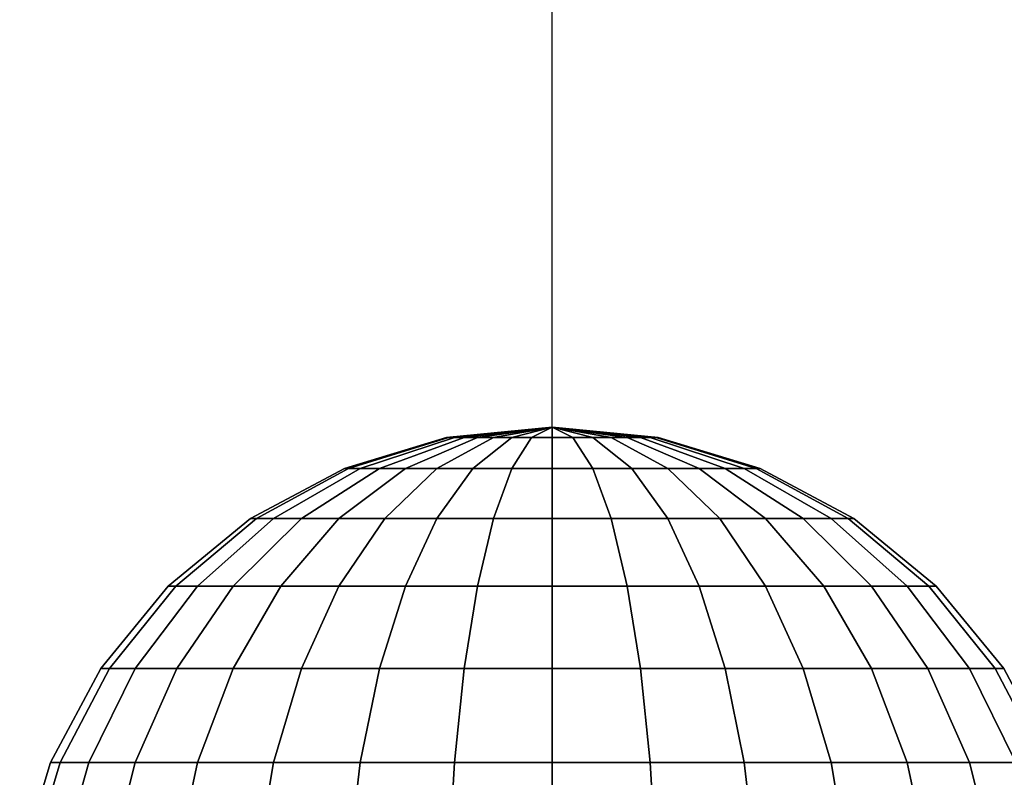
# Model space of a CAD drawing. Header units: inches. Extents: x -377 to 3073, y -401 to 2575.
# Tile 2 of 11: x -25 to 21, y 9 to 44. Entities that reach past the tile are written whole.
import ezdxf

# ---------------------------------------------------------------- set-up
doc = ezdxf.new("R2010")
doc.units = ezdxf.units.IN
doc.layers.add('1', color=7, linetype='Continuous')

# ---------------------------------------------------------------- blocks, each defined once
blk = doc.blocks.new('UG_SURFACE_001')
at = {"layer": '1', "color": 2}
for points in [[(-4.783543, 24.519632, -0.951506), (-4.877258, 24.519632), (0, 25)], [(-4.877258, 24.519632), (-4.783543, 24.519632, 0.951506), (0, 25)], [(-4.505999, 24.519632, -1.866446), (-4.783543, 24.519632, -0.951506), (0, 25)], [(-4.783543, 24.519632, 0.951506), (-4.505999, 24.519632, 1.866446), (0, 25)], [(-4.055292, 24.519632, -2.709659), (-4.505999, 24.519632, -1.866446), (0, 25)], [(-4.505999, 24.519632, 1.866446), (-4.055292, 24.519632, 2.709659), (0, 25)], [(-3.448742, 24.519632, -3.448742), (-4.055292, 24.519632, -2.709659), (0, 25)], [(-4.055292, 24.519632, 2.709659), (-3.448742, 24.519632, 3.448742), (0, 25)], [(-2.709659, 24.519632, -4.055292), (-3.448742, 24.519632, -3.448742), (0, 25)], [(-3.448742, 24.519632, 3.448742), (-2.709659, 24.519632, 4.055292), (0, 25)], [(-1.866446, 24.519632, -4.505999), (-2.709659, 24.519632, -4.055292), (0, 25)], [(-2.709659, 24.519632, 4.055292), (-1.866446, 24.519632, 4.505999), (0, 25)], [(-0.951506, 24.519632, -4.783543), (-1.866446, 24.519632, -4.505999), (0, 25)], [(-1.866446, 24.519632, 4.505999), (-0.951506, 24.519632, 4.783543), (0, 25)], [(0, 24.519632, -4.877258), (-0.951506, 24.519632, -4.783543), (0, 25)], [(-0.951506, 24.519632, 4.783543), (0, 24.519632, 4.877258), (0, 25)], [(4.877258, 24.519632), (4.783543, 24.519632, -0.951506), (0, 25)], [(4.783543, 24.519632, -0.951506), (4.505999, 24.519632, -1.866446), (0, 25)], [(4.505999, 24.519632, -1.866446), (4.055292, 24.519632, -2.709659), (0, 25)], [(4.055292, 24.519632, -2.709659), (3.448742, 24.519632, -3.448742), (0, 25)], [(3.448742, 24.519632, -3.448742), (2.709659, 24.519632, -4.055292), (0, 25)], [(2.709659, 24.519632, -4.055292), (1.866446, 24.519632, -4.505999), (0, 25)], [(1.866446, 24.519632, -4.505999), (0.951506, 24.519632, -4.783543), (0, 25)], [(0.951506, 24.519632, -4.783543), (0, 24.519632, -4.877258), (0, 25)], [(0, 24.519632, 4.877258), (0.951506, 24.519632, 4.783543), (0, 25)], [(0.951506, 24.519632, 4.783543), (1.866446, 24.519632, 4.505999), (0, 25)], [(1.866446, 24.519632, 4.505999), (2.709659, 24.519632, 4.055292), (0, 25)], [(2.709659, 24.519632, 4.055292), (3.448742, 24.519632, 3.448742), (0, 25)], [(3.448742, 24.519632, 3.448742), (4.055292, 24.519632, 2.709659), (0, 25)], [(4.055292, 24.519632, 2.709659), (4.505999, 24.519632, 1.866446), (0, 25)], [(4.505999, 24.519632, 1.866446), (4.783543, 24.519632, 0.951506), (0, 25)], [(4.783543, 24.519632, 0.951506), (4.877258, 24.519632), (0, 25)], [(-9.383257, 23.096988, -1.866446), (-9.567086, 23.096988), (-4.877258, 24.519632), (-4.783543, 24.519632, -0.951506)], [(-9.567086, 23.096988), (-9.383257, 23.096988, 1.866446), (-4.783543, 24.519632, 0.951506), (-4.877258, 24.519632)], [(-8.838835, 23.096988, -3.661165), (-9.383257, 23.096988, -1.866446), (-4.783543, 24.519632, -0.951506), (-4.505999, 24.519632, -1.866446)], [(-9.383257, 23.096988, 1.866446), (-8.838835, 23.096988, 3.661165), (-4.505999, 24.519632, 1.866446), (-4.783543, 24.519632, 0.951506)], [(-7.954741, 23.096988, -5.315188), (-8.838835, 23.096988, -3.661165), (-4.505999, 24.519632, -1.866446), (-4.055292, 24.519632, -2.709659)], [(-8.838835, 23.096988, 3.661165), (-7.954741, 23.096988, 5.315188), (-4.055292, 24.519632, 2.709659), (-4.505999, 24.519632, 1.866446)], [(-6.764951, 23.096988, -6.764951), (-7.954741, 23.096988, -5.315188), (-4.055292, 24.519632, -2.709659), (-3.448742, 24.519632, -3.448742)], [(-7.954741, 23.096988, 5.315188), (-6.764951, 23.096988, 6.764951), (-3.448742, 24.519632, 3.448742), (-4.055292, 24.519632, 2.709659)], [(-5.315188, 23.096988, -7.954741), (-6.764951, 23.096988, -6.764951), (-3.448742, 24.519632, -3.448742), (-2.709659, 24.519632, -4.055292)], [(-6.764951, 23.096988, 6.764951), (-5.315188, 23.096988, 7.954741), (-2.709659, 24.519632, 4.055292), (-3.448742, 24.519632, 3.448742)], [(-3.661165, 23.096988, -8.838835), (-5.315188, 23.096988, -7.954741), (-2.709659, 24.519632, -4.055292), (-1.866446, 24.519632, -4.505999)], [(-5.315188, 23.096988, 7.954741), (-3.661165, 23.096988, 8.838835), (-1.866446, 24.519632, 4.505999), (-2.709659, 24.519632, 4.055292)], [(-1.866446, 23.096988, -9.383257), (-3.661165, 23.096988, -8.838835), (-1.866446, 24.519632, -4.505999), (-0.951506, 24.519632, -4.783543)], [(-3.661165, 23.096988, 8.838835), (-1.866446, 23.096988, 9.383257), (-0.951506, 24.519632, 4.783543), (-1.866446, 24.519632, 4.505999)], [(0, 23.096988, -9.567086), (-1.866446, 23.096988, -9.383257), (-0.951506, 24.519632, -4.783543), (0, 24.519632, -4.877258)], [(-1.866446, 23.096988, 9.383257), (0, 23.096988, 9.567086), (0, 24.519632, 4.877258), (-0.951506, 24.519632, 4.783543)], [(1.866446, 23.096988, -9.383257), (0, 23.096988, -9.567086), (0, 24.519632, -4.877258), (0.951506, 24.519632, -4.783543)], [(0, 23.096988, 9.567086), (1.866446, 23.096988, 9.383257), (0.951506, 24.519632, 4.783543), (0, 24.519632, 4.877258)], [(3.661165, 23.096988, -8.838835), (1.866446, 23.096988, -9.383257), (0.951506, 24.519632, -4.783543), (1.866446, 24.519632, -4.505999)], [(1.866446, 23.096988, 9.383257), (3.661165, 23.096988, 8.838835), (1.866446, 24.519632, 4.505999), (0.951506, 24.519632, 4.783543)], [(5.315188, 23.096988, -7.954741), (3.661165, 23.096988, -8.838835), (1.866446, 24.519632, -4.505999), (2.709659, 24.519632, -4.055292)], [(3.661165, 23.096988, 8.838835), (5.315188, 23.096988, 7.954741), (2.709659, 24.519632, 4.055292), (1.866446, 24.519632, 4.505999)], [(6.764951, 23.096988, -6.764951), (5.315188, 23.096988, -7.954741), (2.709659, 24.519632, -4.055292), (3.448742, 24.519632, -3.448742)], [(5.315188, 23.096988, 7.954741), (6.764951, 23.096988, 6.764951), (3.448742, 24.519632, 3.448742), (2.709659, 24.519632, 4.055292)], [(7.954741, 23.096988, -5.315188), (6.764951, 23.096988, -6.764951), (3.448742, 24.519632, -3.448742), (4.055292, 24.519632, -2.709659)], [(6.764951, 23.096988, 6.764951), (7.954741, 23.096988, 5.315188), (4.055292, 24.519632, 2.709659), (3.448742, 24.519632, 3.448742)], [(8.838835, 23.096988, -3.661165), (7.954741, 23.096988, -5.315188), (4.055292, 24.519632, -2.709659), (4.505999, 24.519632, -1.866446)], [(7.954741, 23.096988, 5.315188), (8.838835, 23.096988, 3.661165), (4.505999, 24.519632, 1.866446), (4.055292, 24.519632, 2.709659)], [(9.383257, 23.096988, -1.866446), (8.838835, 23.096988, -3.661165), (4.505999, 24.519632, -1.866446), (4.783543, 24.519632, -0.951506)], [(8.838835, 23.096988, 3.661165), (9.383257, 23.096988, 1.866446), (4.783543, 24.519632, 0.951506), (4.505999, 24.519632, 1.866446)], [(9.567086, 23.096988), (9.383257, 23.096988, -1.866446), (4.783543, 24.519632, -0.951506), (4.877258, 24.519632)], [(9.383257, 23.096988, 1.866446), (9.567086, 23.096988), (4.877258, 24.519632), (4.783543, 24.519632, 0.951506)], [(-13.622378, 20.78674, -2.709659), (-13.889256, 20.78674), (-9.567086, 23.096988), (-9.383257, 23.096988, -1.866446)], [(-13.889256, 20.78674), (-13.622378, 20.78674, 2.709659), (-9.383257, 23.096988, 1.866446), (-9.567086, 23.096988)], [(-12.831999, 20.78674, -5.315188), (-13.622378, 20.78674, -2.709659), (-9.383257, 23.096988, -1.866446), (-8.838835, 23.096988, -3.661165)], [(-13.622378, 20.78674, 2.709659), (-12.831999, 20.78674, 5.315188), (-8.838835, 23.096988, 3.661165), (-9.383257, 23.096988, 1.866446)], [(-11.548494, 20.78674, -7.716457), (-12.831999, 20.78674, -5.315188), (-8.838835, 23.096988, -3.661165), (-7.954741, 23.096988, -5.315188)], [(-12.831999, 20.78674, 5.315188), (-11.548494, 20.78674, 7.716457), (-7.954741, 23.096988, 5.315188), (-8.838835, 23.096988, 3.661165)], [(-9.821187, 20.78674, -9.821187), (-11.548494, 20.78674, -7.716457), (-7.954741, 23.096988, -5.315188), (-6.764951, 23.096988, -6.764951)], [(-11.548494, 20.78674, 7.716457), (-9.821187, 20.78674, 9.821187), (-6.764951, 23.096988, 6.764951), (-7.954741, 23.096988, 5.315188)], [(-7.716457, 20.78674, -11.548494), (-9.821187, 20.78674, -9.821187), (-6.764951, 23.096988, -6.764951), (-5.315188, 23.096988, -7.954741)], [(-9.821187, 20.78674, 9.821187), (-7.716457, 20.78674, 11.548494), (-5.315188, 23.096988, 7.954741), (-6.764951, 23.096988, 6.764951)], [(-5.315188, 20.78674, -12.831999), (-7.716457, 20.78674, -11.548494), (-5.315188, 23.096988, -7.954741), (-3.661165, 23.096988, -8.838835)], [(-7.716457, 20.78674, 11.548494), (-5.315188, 20.78674, 12.831999), (-3.661165, 23.096988, 8.838835), (-5.315188, 23.096988, 7.954741)], [(-2.709659, 20.78674, -13.622378), (-5.315188, 20.78674, -12.831999), (-3.661165, 23.096988, -8.838835), (-1.866446, 23.096988, -9.383257)], [(-5.315188, 20.78674, 12.831999), (-2.709659, 20.78674, 13.622378), (-1.866446, 23.096988, 9.383257), (-3.661165, 23.096988, 8.838835)], [(0, 20.78674, -13.889256), (-2.709659, 20.78674, -13.622378), (-1.866446, 23.096988, -9.383257), (0, 23.096988, -9.567086)], [(-2.709659, 20.78674, 13.622378), (0, 20.78674, 13.889256), (0, 23.096988, 9.567086), (-1.866446, 23.096988, 9.383257)], [(2.709659, 20.78674, -13.622378), (0, 20.78674, -13.889256), (0, 23.096988, -9.567086), (1.866446, 23.096988, -9.383257)], [(0, 20.78674, 13.889256), (2.709659, 20.78674, 13.622378), (1.866446, 23.096988, 9.383257), (0, 23.096988, 9.567086)], [(5.315188, 20.78674, -12.831999), (2.709659, 20.78674, -13.622378), (1.866446, 23.096988, -9.383257), (3.661165, 23.096988, -8.838835)], [(2.709659, 20.78674, 13.622378), (5.315188, 20.78674, 12.831999), (3.661165, 23.096988, 8.838835), (1.866446, 23.096988, 9.383257)], [(7.716457, 20.78674, -11.548494), (5.315188, 20.78674, -12.831999), (3.661165, 23.096988, -8.838835), (5.315188, 23.096988, -7.954741)], [(5.315188, 20.78674, 12.831999), (7.716457, 20.78674, 11.548494), (5.315188, 23.096988, 7.954741), (3.661165, 23.096988, 8.838835)], [(9.821187, 20.78674, -9.821187), (7.716457, 20.78674, -11.548494), (5.315188, 23.096988, -7.954741), (6.764951, 23.096988, -6.764951)], [(7.716457, 20.78674, 11.548494), (9.821187, 20.78674, 9.821187), (6.764951, 23.096988, 6.764951), (5.315188, 23.096988, 7.954741)], [(11.548494, 20.78674, -7.716457), (9.821187, 20.78674, -9.821187), (6.764951, 23.096988, -6.764951), (7.954741, 23.096988, -5.315188)], [(9.821187, 20.78674, 9.821187), (11.548494, 20.78674, 7.716457), (7.954741, 23.096988, 5.315188), (6.764951, 23.096988, 6.764951)], [(12.831999, 20.78674, -5.315188), (11.548494, 20.78674, -7.716457), (7.954741, 23.096988, -5.315188), (8.838835, 23.096988, -3.661165)], [(11.548494, 20.78674, 7.716457), (12.831999, 20.78674, 5.315188), (8.838835, 23.096988, 3.661165), (7.954741, 23.096988, 5.315188)], [(13.622378, 20.78674, -2.709659), (12.831999, 20.78674, -5.315188), (8.838835, 23.096988, -3.661165), (9.383257, 23.096988, -1.866446)], [(12.831999, 20.78674, 5.315188), (13.622378, 20.78674, 2.709659), (9.383257, 23.096988, 1.866446), (8.838835, 23.096988, 3.661165)], [(13.889256, 20.78674), (13.622378, 20.78674, -2.709659), (9.383257, 23.096988, -1.866446), (9.567086, 23.096988)], [(13.622378, 20.78674, 2.709659), (13.889256, 20.78674), (9.567086, 23.096988), (9.383257, 23.096988, 1.866446)], [(-17.337998, 17.67767, -3.448742), (-17.67767, 17.67767), (-13.889256, 20.78674), (-13.622378, 20.78674, -2.709659)], [(-17.67767, 17.67767), (-17.337998, 17.67767, 3.448742), (-13.622378, 20.78674, 2.709659), (-13.889256, 20.78674)], [(-16.332038, 17.67767, -6.764951), (-17.337998, 17.67767, -3.448742), (-13.622378, 20.78674, -2.709659), (-12.831999, 20.78674, -5.315188)], [(-17.337998, 17.67767, 3.448742), (-16.332038, 17.67767, 6.764951), (-12.831999, 20.78674, 5.315188), (-13.622378, 20.78674, 2.709659)], [(-14.698445, 17.67767, -9.821187), (-16.332038, 17.67767, -6.764951), (-12.831999, 20.78674, -5.315188), (-11.548494, 20.78674, -7.716457)], [(-16.332038, 17.67767, 6.764951), (-14.698445, 17.67767, 9.821187), (-11.548494, 20.78674, 7.716457), (-12.831999, 20.78674, 5.315188)], [(-12.5, 17.67767, -12.5), (-14.698445, 17.67767, -9.821187), (-11.548494, 20.78674, -7.716457), (-9.821187, 20.78674, -9.821187)], [(-14.698445, 17.67767, 9.821187), (-12.5, 17.67767, 12.5), (-9.821187, 20.78674, 9.821187), (-11.548494, 20.78674, 7.716457)], [(-9.821187, 17.67767, -14.698445), (-12.5, 17.67767, -12.5), (-9.821187, 20.78674, -9.821187), (-7.716457, 20.78674, -11.548494)], [(-12.5, 17.67767, 12.5), (-9.821187, 17.67767, 14.698445), (-7.716457, 20.78674, 11.548494), (-9.821187, 20.78674, 9.821187)], [(-6.764951, 17.67767, -16.332038), (-9.821187, 17.67767, -14.698445), (-7.716457, 20.78674, -11.548494), (-5.315188, 20.78674, -12.831999)], [(-9.821187, 17.67767, 14.698445), (-6.764951, 17.67767, 16.332038), (-5.315188, 20.78674, 12.831999), (-7.716457, 20.78674, 11.548494)], [(-3.448742, 17.67767, -17.337998), (-6.764951, 17.67767, -16.332038), (-5.315188, 20.78674, -12.831999), (-2.709659, 20.78674, -13.622378)], [(-6.764951, 17.67767, 16.332038), (-3.448742, 17.67767, 17.337998), (-2.709659, 20.78674, 13.622378), (-5.315188, 20.78674, 12.831999)], [(0, 17.67767, -17.67767), (-3.448742, 17.67767, -17.337998), (-2.709659, 20.78674, -13.622378), (0, 20.78674, -13.889256)], [(-3.448742, 17.67767, 17.337998), (0, 17.67767, 17.67767), (0, 20.78674, 13.889256), (-2.709659, 20.78674, 13.622378)], [(3.448742, 17.67767, -17.337998), (0, 17.67767, -17.67767), (0, 20.78674, -13.889256), (2.709659, 20.78674, -13.622378)], [(0, 17.67767, 17.67767), (3.448742, 17.67767, 17.337998), (2.709659, 20.78674, 13.622378), (0, 20.78674, 13.889256)], [(6.764951, 17.67767, -16.332038), (3.448742, 17.67767, -17.337998), (2.709659, 20.78674, -13.622378), (5.315188, 20.78674, -12.831999)], [(3.448742, 17.67767, 17.337998), (6.764951, 17.67767, 16.332038), (5.315188, 20.78674, 12.831999), (2.709659, 20.78674, 13.622378)], [(9.821187, 17.67767, -14.698445), (6.764951, 17.67767, -16.332038), (5.315188, 20.78674, -12.831999), (7.716457, 20.78674, -11.548494)], [(6.764951, 17.67767, 16.332038), (9.821187, 17.67767, 14.698445), (7.716457, 20.78674, 11.548494), (5.315188, 20.78674, 12.831999)], [(12.5, 17.67767, -12.5), (9.821187, 17.67767, -14.698445), (7.716457, 20.78674, -11.548494), (9.821187, 20.78674, -9.821187)], [(9.821187, 17.67767, 14.698445), (12.5, 17.67767, 12.5), (9.821187, 20.78674, 9.821187), (7.716457, 20.78674, 11.548494)], [(14.698445, 17.67767, -9.821187), (12.5, 17.67767, -12.5), (9.821187, 20.78674, -9.821187), (11.548494, 20.78674, -7.716457)], [(12.5, 17.67767, 12.5), (14.698445, 17.67767, 9.821187), (11.548494, 20.78674, 7.716457), (9.821187, 20.78674, 9.821187)], [(16.332038, 17.67767, -6.764951), (14.698445, 17.67767, -9.821187), (11.548494, 20.78674, -7.716457), (12.831999, 20.78674, -5.315188)], [(14.698445, 17.67767, 9.821187), (16.332038, 17.67767, 6.764951), (12.831999, 20.78674, 5.315188), (11.548494, 20.78674, 7.716457)], [(17.337998, 17.67767, -3.448742), (16.332038, 17.67767, -6.764951), (12.831999, 20.78674, -5.315188), (13.622378, 20.78674, -2.709659)], [(16.332038, 17.67767, 6.764951), (17.337998, 17.67767, 3.448742), (13.622378, 20.78674, 2.709659), (12.831999, 20.78674, 5.315188)], [(17.67767, 17.67767), (17.337998, 17.67767, -3.448742), (13.622378, 20.78674, -2.709659), (13.889256, 20.78674)], [(17.337998, 17.67767, 3.448742), (17.67767, 17.67767), (13.889256, 20.78674), (13.622378, 20.78674, 2.709659)], [(-20.387329, 13.889256, -4.055292), (-20.78674, 13.889256), (-17.67767, 17.67767), (-17.337998, 17.67767, -3.448742)], [(-20.78674, 13.889256), (-20.387329, 13.889256, 4.055292), (-17.337998, 17.67767, 3.448742), (-17.67767, 17.67767)], [(-19.204443, 13.889256, -7.954741), (-20.387329, 13.889256, -4.055292), (-17.337998, 17.67767, -3.448742), (-16.332038, 17.67767, -6.764951)], [(-20.387329, 13.889256, 4.055292), (-19.204443, 13.889256, 7.954741), (-16.332038, 17.67767, 6.764951), (-17.337998, 17.67767, 3.448742)], [(-17.283542, 13.889256, -11.548494), (-19.204443, 13.889256, -7.954741), (-16.332038, 17.67767, -6.764951), (-14.698445, 17.67767, -9.821187)], [(-19.204443, 13.889256, 7.954741), (-17.283542, 13.889256, 11.548494), (-14.698445, 17.67767, 9.821187), (-16.332038, 17.67767, 6.764951)], [(-14.698445, 13.889256, -14.698445), (-17.283542, 13.889256, -11.548494), (-14.698445, 17.67767, -9.821187), (-12.5, 17.67767, -12.5)], [(-17.283542, 13.889256, 11.548494), (-14.698445, 13.889256, 14.698445), (-12.5, 17.67767, 12.5), (-14.698445, 17.67767, 9.821187)], [(-11.548494, 13.889256, -17.283542), (-14.698445, 13.889256, -14.698445), (-12.5, 17.67767, -12.5), (-9.821187, 17.67767, -14.698445)], [(-14.698445, 13.889256, 14.698445), (-11.548494, 13.889256, 17.283542), (-9.821187, 17.67767, 14.698445), (-12.5, 17.67767, 12.5)], [(-7.954741, 13.889256, -19.204443), (-11.548494, 13.889256, -17.283542), (-9.821187, 17.67767, -14.698445), (-6.764951, 17.67767, -16.332038)], [(-11.548494, 13.889256, 17.283542), (-7.954741, 13.889256, 19.204443), (-6.764951, 17.67767, 16.332038), (-9.821187, 17.67767, 14.698445)], [(-4.055292, 13.889256, -20.387329), (-7.954741, 13.889256, -19.204443), (-6.764951, 17.67767, -16.332038), (-3.448742, 17.67767, -17.337998)], [(-7.954741, 13.889256, 19.204443), (-4.055292, 13.889256, 20.387329), (-3.448742, 17.67767, 17.337998), (-6.764951, 17.67767, 16.332038)], [(0, 13.889256, -20.78674), (-4.055292, 13.889256, -20.387329), (-3.448742, 17.67767, -17.337998), (0, 17.67767, -17.67767)], [(-4.055292, 13.889256, 20.387329), (0, 13.889256, 20.78674), (0, 17.67767, 17.67767), (-3.448742, 17.67767, 17.337998)], [(4.055292, 13.889256, -20.387329), (0, 13.889256, -20.78674), (0, 17.67767, -17.67767), (3.448742, 17.67767, -17.337998)], [(0, 13.889256, 20.78674), (4.055292, 13.889256, 20.387329), (3.448742, 17.67767, 17.337998), (0, 17.67767, 17.67767)], [(7.954741, 13.889256, -19.204443), (4.055292, 13.889256, -20.387329), (3.448742, 17.67767, -17.337998), (6.764951, 17.67767, -16.332038)], [(4.055292, 13.889256, 20.387329), (7.954741, 13.889256, 19.204443), (6.764951, 17.67767, 16.332038), (3.448742, 17.67767, 17.337998)], [(11.548494, 13.889256, -17.283542), (7.954741, 13.889256, -19.204443), (6.764951, 17.67767, -16.332038), (9.821187, 17.67767, -14.698445)], [(7.954741, 13.889256, 19.204443), (11.548494, 13.889256, 17.283542), (9.821187, 17.67767, 14.698445), (6.764951, 17.67767, 16.332038)], [(14.698445, 13.889256, -14.698445), (11.548494, 13.889256, -17.283542), (9.821187, 17.67767, -14.698445), (12.5, 17.67767, -12.5)], [(11.548494, 13.889256, 17.283542), (14.698445, 13.889256, 14.698445), (12.5, 17.67767, 12.5), (9.821187, 17.67767, 14.698445)], [(17.283542, 13.889256, -11.548494), (14.698445, 13.889256, -14.698445), (12.5, 17.67767, -12.5), (14.698445, 17.67767, -9.821187)], [(14.698445, 13.889256, 14.698445), (17.283542, 13.889256, 11.548494), (14.698445, 17.67767, 9.821187), (12.5, 17.67767, 12.5)], [(19.204443, 13.889256, -7.954741), (17.283542, 13.889256, -11.548494), (14.698445, 17.67767, -9.821187), (16.332038, 17.67767, -6.764951)], [(17.283542, 13.889256, 11.548494), (19.204443, 13.889256, 7.954741), (16.332038, 17.67767, 6.764951), (14.698445, 17.67767, 9.821187)], [(20.387329, 13.889256, -4.055292), (19.204443, 13.889256, -7.954741), (16.332038, 17.67767, -6.764951), (17.337998, 17.67767, -3.448742)], [(19.204443, 13.889256, 7.954741), (20.387329, 13.889256, 4.055292), (17.337998, 17.67767, 3.448742), (16.332038, 17.67767, 6.764951)], [(20.78674, 13.889256), (20.387329, 13.889256, -4.055292), (17.337998, 17.67767, -3.448742), (17.67767, 17.67767)], [(20.387329, 13.889256, 4.055292), (20.78674, 13.889256), (17.67767, 17.67767), (17.337998, 17.67767, 3.448742)], [(-22.653187, 9.567086, -4.505999), (-23.096988, 9.567086), (-20.78674, 13.889256), (-20.387329, 13.889256, -4.055292)], [(-23.096988, 9.567086), (-22.653187, 9.567086, 4.505999), (-20.387329, 13.889256, 4.055292), (-20.78674, 13.889256)], [(-21.338835, 9.567086, -8.838835), (-22.653187, 9.567086, -4.505999), (-20.387329, 13.889256, -4.055292), (-19.204443, 13.889256, -7.954741)], [(-22.653187, 9.567086, 4.505999), (-21.338835, 9.567086, 8.838835), (-19.204443, 13.889256, 7.954741), (-20.387329, 13.889256, 4.055292)], [(-19.204443, 9.567086, -12.831999), (-21.338835, 9.567086, -8.838835), (-19.204443, 13.889256, -7.954741), (-17.283542, 13.889256, -11.548494)], [(-21.338835, 9.567086, 8.838835), (-19.204443, 9.567086, 12.831999), (-17.283542, 13.889256, 11.548494), (-19.204443, 13.889256, 7.954741)], [(-16.332038, 9.567086, -16.332038), (-19.204443, 9.567086, -12.831999), (-17.283542, 13.889256, -11.548494), (-14.698445, 13.889256, -14.698445)], [(-19.204443, 9.567086, 12.831999), (-16.332038, 9.567086, 16.332038), (-14.698445, 13.889256, 14.698445), (-17.283542, 13.889256, 11.548494)], [(-12.831999, 9.567086, -19.204443), (-16.332038, 9.567086, -16.332038), (-14.698445, 13.889256, -14.698445), (-11.548494, 13.889256, -17.283542)], [(-16.332038, 9.567086, 16.332038), (-12.831999, 9.567086, 19.204443), (-11.548494, 13.889256, 17.283542), (-14.698445, 13.889256, 14.698445)], [(-8.838835, 9.567086, -21.338835), (-12.831999, 9.567086, -19.204443), (-11.548494, 13.889256, -17.283542), (-7.954741, 13.889256, -19.204443)], [(-12.831999, 9.567086, 19.204443), (-8.838835, 9.567086, 21.338835), (-7.954741, 13.889256, 19.204443), (-11.548494, 13.889256, 17.283542)], [(-4.505999, 9.567086, -22.653187), (-8.838835, 9.567086, -21.338835), (-7.954741, 13.889256, -19.204443), (-4.055292, 13.889256, -20.387329)], [(-8.838835, 9.567086, 21.338835), (-4.505999, 9.567086, 22.653187), (-4.055292, 13.889256, 20.387329), (-7.954741, 13.889256, 19.204443)], [(0, 9.567086, -23.096988), (-4.505999, 9.567086, -22.653187), (-4.055292, 13.889256, -20.387329), (0, 13.889256, -20.78674)], [(-4.505999, 9.567086, 22.653187), (0, 9.567086, 23.096988), (0, 13.889256, 20.78674), (-4.055292, 13.889256, 20.387329)], [(4.505999, 9.567086, -22.653187), (0, 9.567086, -23.096988), (0, 13.889256, -20.78674), (4.055292, 13.889256, -20.387329)], [(0, 9.567086, 23.096988), (4.505999, 9.567086, 22.653187), (4.055292, 13.889256, 20.387329), (0, 13.889256, 20.78674)], [(8.838835, 9.567086, -21.338835), (4.505999, 9.567086, -22.653187), (4.055292, 13.889256, -20.387329), (7.954741, 13.889256, -19.204443)], [(4.505999, 9.567086, 22.653187), (8.838835, 9.567086, 21.338835), (7.954741, 13.889256, 19.204443), (4.055292, 13.889256, 20.387329)], [(12.831999, 9.567086, -19.204443), (8.838835, 9.567086, -21.338835), (7.954741, 13.889256, -19.204443), (11.548494, 13.889256, -17.283542)], [(8.838835, 9.567086, 21.338835), (12.831999, 9.567086, 19.204443), (11.548494, 13.889256, 17.283542), (7.954741, 13.889256, 19.204443)], [(16.332038, 9.567086, -16.332038), (12.831999, 9.567086, -19.204443), (11.548494, 13.889256, -17.283542), (14.698445, 13.889256, -14.698445)], [(12.831999, 9.567086, 19.204443), (16.332038, 9.567086, 16.332038), (14.698445, 13.889256, 14.698445), (11.548494, 13.889256, 17.283542)], [(19.204443, 9.567086, -12.831999), (16.332038, 9.567086, -16.332038), (14.698445, 13.889256, -14.698445), (17.283542, 13.889256, -11.548494)], [(16.332038, 9.567086, 16.332038), (19.204443, 9.567086, 12.831999), (17.283542, 13.889256, 11.548494), (14.698445, 13.889256, 14.698445)], [(21.338835, 9.567086, -8.838835), (19.204443, 9.567086, -12.831999), (17.283542, 13.889256, -11.548494), (19.204443, 13.889256, -7.954741)], [(19.204443, 9.567086, 12.831999), (21.338835, 9.567086, 8.838835), (19.204443, 13.889256, 7.954741), (17.283542, 13.889256, 11.548494)], [(22.653187, 9.567086, -4.505999), (21.338835, 9.567086, -8.838835), (19.204443, 13.889256, -7.954741), (20.387329, 13.889256, -4.055292)], [(21.338835, 9.567086, 8.838835), (22.653187, 9.567086, 4.505999), (20.387329, 13.889256, 4.055292), (19.204443, 13.889256, 7.954741)], [(23.096988, 9.567086), (22.653187, 9.567086, -4.505999), (20.387329, 13.889256, -4.055292), (20.78674, 13.889256)], [(22.653187, 9.567086, 4.505999), (23.096988, 9.567086), (20.78674, 13.889256), (20.387329, 13.889256, 4.055292)], [(-24.048494, 4.877258, -4.783543), (-24.519632, 4.877258), (-23.096988, 9.567086), (-22.653187, 9.567086, -4.505999)], [(-24.519632, 4.877258), (-24.048494, 4.877258, 4.783543), (-22.653187, 9.567086, 4.505999), (-23.096988, 9.567086)], [(-22.653187, 4.877258, -9.383257), (-24.048494, 4.877258, -4.783543), (-22.653187, 9.567086, -4.505999), (-21.338835, 9.567086, -8.838835)], [(-24.048494, 4.877258, 4.783543), (-22.653187, 4.877258, 9.383257), (-21.338835, 9.567086, 8.838835), (-22.653187, 9.567086, 4.505999)], [(-20.387329, 4.877258, -13.622378), (-22.653187, 4.877258, -9.383257), (-21.338835, 9.567086, -8.838835), (-19.204443, 9.567086, -12.831999)], [(-22.653187, 4.877258, 9.383257), (-20.387329, 4.877258, 13.622378), (-19.204443, 9.567086, 12.831999), (-21.338835, 9.567086, 8.838835)], [(-17.337998, 4.877258, -17.337998), (-20.387329, 4.877258, -13.622378), (-19.204443, 9.567086, -12.831999), (-16.332038, 9.567086, -16.332038)], [(-20.387329, 4.877258, 13.622378), (-17.337998, 4.877258, 17.337998), (-16.332038, 9.567086, 16.332038), (-19.204443, 9.567086, 12.831999)], [(-13.622378, 4.877258, -20.387329), (-17.337998, 4.877258, -17.337998), (-16.332038, 9.567086, -16.332038), (-12.831999, 9.567086, -19.204443)], [(-17.337998, 4.877258, 17.337998), (-13.622378, 4.877258, 20.387329), (-12.831999, 9.567086, 19.204443), (-16.332038, 9.567086, 16.332038)], [(-9.383257, 4.877258, -22.653187), (-13.622378, 4.877258, -20.387329), (-12.831999, 9.567086, -19.204443), (-8.838835, 9.567086, -21.338835)], [(-13.622378, 4.877258, 20.387329), (-9.383257, 4.877258, 22.653187), (-8.838835, 9.567086, 21.338835), (-12.831999, 9.567086, 19.204443)], [(-4.783543, 4.877258, -24.048494), (-9.383257, 4.877258, -22.653187), (-8.838835, 9.567086, -21.338835), (-4.505999, 9.567086, -22.653187)], [(-9.383257, 4.877258, 22.653187), (-4.783543, 4.877258, 24.048494), (-4.505999, 9.567086, 22.653187), (-8.838835, 9.567086, 21.338835)], [(0, 4.877258, -24.519632), (-4.783543, 4.877258, -24.048494), (-4.505999, 9.567086, -22.653187), (0, 9.567086, -23.096988)], [(-4.783543, 4.877258, 24.048494), (0, 4.877258, 24.519632), (0, 9.567086, 23.096988), (-4.505999, 9.567086, 22.653187)], [(4.783543, 4.877258, -24.048494), (0, 4.877258, -24.519632), (0, 9.567086, -23.096988), (4.505999, 9.567086, -22.653187)], [(0, 4.877258, 24.519632), (4.783543, 4.877258, 24.048494), (4.505999, 9.567086, 22.653187), (0, 9.567086, 23.096988)], [(9.383257, 4.877258, -22.653187), (4.783543, 4.877258, -24.048494), (4.505999, 9.567086, -22.653187), (8.838835, 9.567086, -21.338835)], [(4.783543, 4.877258, 24.048494), (9.383257, 4.877258, 22.653187), (8.838835, 9.567086, 21.338835), (4.505999, 9.567086, 22.653187)], [(13.622378, 4.877258, -20.387329), (9.383257, 4.877258, -22.653187), (8.838835, 9.567086, -21.338835), (12.831999, 9.567086, -19.204443)], [(9.383257, 4.877258, 22.653187), (13.622378, 4.877258, 20.387329), (12.831999, 9.567086, 19.204443), (8.838835, 9.567086, 21.338835)], [(17.337998, 4.877258, -17.337998), (13.622378, 4.877258, -20.387329), (12.831999, 9.567086, -19.204443), (16.332038, 9.567086, -16.332038)], [(13.622378, 4.877258, 20.387329), (17.337998, 4.877258, 17.337998), (16.332038, 9.567086, 16.332038), (12.831999, 9.567086, 19.204443)], [(20.387329, 4.877258, -13.622378), (17.337998, 4.877258, -17.337998), (16.332038, 9.567086, -16.332038), (19.204443, 9.567086, -12.831999)], [(17.337998, 4.877258, 17.337998), (20.387329, 4.877258, 13.622378), (19.204443, 9.567086, 12.831999), (16.332038, 9.567086, 16.332038)], [(22.653187, 4.877258, -9.383257), (20.387329, 4.877258, -13.622378), (19.204443, 9.567086, -12.831999), (21.338835, 9.567086, -8.838835)], [(20.387329, 4.877258, 13.622378), (22.653187, 4.877258, 9.383257), (21.338835, 9.567086, 8.838835), (19.204443, 9.567086, 12.831999)]]:
    blk.add_3dface(points, dxfattribs=at)

msp = doc.modelspace()

# ---------------------------------------------------------------- linework, layer by layer
at = {"layer": '1', "color": 3}
msp.add_line((0, 0), (0, 250), dxfattribs=at)

# ---------------------------------------------------------------- block references
msp.add_blockref('UG_SURFACE_001', (0, 0))

doc.saveas('drawing.dxf')
